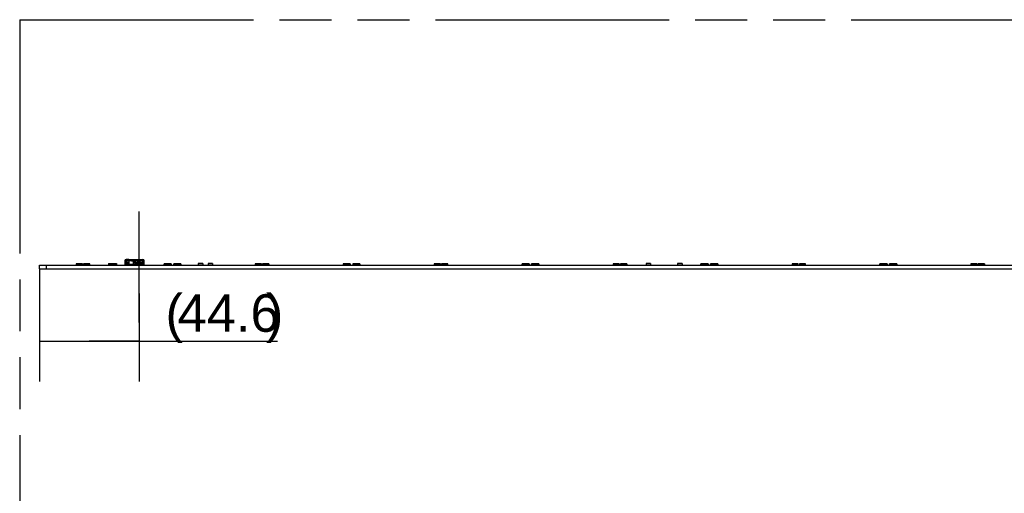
# Model space of a CAD drawing. Header units: millimetres. Extents: x 0 to 210, y 0 to 297.
# Tile 61 of 82: x 50 to 87, y 165 to 183. Entities that reach past the tile are written whole.
import ezdxf

# ---------------------------------------------------------------- set-up
doc = ezdxf.new("R2010")
doc.units = ezdxf.units.MM
doc.header["$LTSCALE"] = 19.36
doc.linetypes.add('CENTER', pattern=[0.6, 0.375, -0.075, 0.075, -0.075])
doc.linetypes.add('PHANTOM', pattern=[0.8, 0.45, -0.05, 0.1, -0.05, 0.1, -0.05])
doc.layers.get('0').update_dxf_attribs({"linetype": 'CONTINUOUS'})
for name, color, linetype in [('DEFAULT_3', 7, 'PHANTOM'), ('Z_AXIS', 7, 'CONTINUOUS'), ('Z_DIM_2D', 7, 'CONTINUOUS')]:
    doc.layers.add(name, color=color, linetype=linetype)
doc.styles.add('TEXTSTYLE_3', font='helveticaneueltw1g-ltcn.otf')
doc.dimstyles.new('DIMSTYLE_11', dxfattribs={"dimtxt": 1.4, "dimasz": 3.5, "dimexe": 1.5, "dimexo": 0, "dimgap": 0.35, "dimtad": 1, "dimlfac": 12, "dimdsep": 46, "dimtxsty": 'TEXTSTYLE_3', "dimblk": '_FILLED', "dimblk1": '_FILLED', "dimblk2": '_FILLED', "dimcen": 0.09, "dimclrt": 5, "dimazin": 2, "dimtp": 0.3, "dimtm": 0.3, "dimtfac": 1, "dimtofl": 0, "dimtmove": 0, "dimatfit": 3, "dimldrblk": '_FILLED', "dimfxl": 0, "dimtolj": 1, "dimarcsym": 0})

# ---------------------------------------------------------------- blocks, each defined once
blk = doc.blocks.new('*D62')
at = {"layer": 'Z_DIM_2D', "color": 2, "linetype": 'Continuous', "transparency": 16777216}
for p, q in [((50.865, 173.39), (50.865, 169.196)), ((54.581, 172.478), (54.581, 169.196)), ((50.865, 170.696), (52.723, 170.696)), ((54.581, 170.696), (52.723, 170.696)), ((52.723, 170.696), (59.735, 170.696))]:
    blk.add_line(p, q, dxfattribs=at)
at = {"layer": 'Z_DIM_2D', "color": 5, "linetype": 'Continuous', "transparency": 16777216, "style": 'TEXTSTYLE_3'}
for s, p in [('(', (55.561, 171.046)), ('44.6', (56.01, 171.046)), (')', (59.301, 171.046))]:
    blk.add_text(s, height=1.4, dxfattribs=at).set_placement(p)
blk = doc.blocks.new('_FILLED')
at = {"color": 0, "linetype": 'ByBlock'}
blk.add_solid([(0, 0), (-1, 0.125), (-1, -0.125)], dxfattribs=at)
blk = doc.blocks.new('_NONE')

msp = doc.modelspace()

# ---------------------------------------------------------------- linework, layer by layer
at = {"color": 7, "linetype": 'Continuous'}
for p, q in [((50.864828, 173.389709), (50.864828, 173.527209)), ((50.864828, 173.527209), (144.114827, 173.527209)), ((51.114828, 173.527209), (51.114828, 173.389709)), ((52.235661, 173.574709), (52.235661, 173.531376)), ((52.468994, 173.574709), (52.235661, 173.574709)), ((52.468994, 173.531376), (52.235661, 173.531376)), ((52.468994, 173.531376), (52.468994, 173.574709)), ((52.510661, 173.574709), (52.510661, 173.531376)), ((52.743994, 173.574709), (52.510661, 173.574709)), ((52.743994, 173.531376), (52.510661, 173.531376)), ((52.743994, 173.531376), (52.743994, 173.574709)), ((53.431494, 173.589709), (53.431494, 173.531459)), ((53.431494, 173.589709), (53.739828, 173.589709)), ((53.739828, 173.531459), (53.431494, 173.531459)), ((53.739828, 173.589709), (53.739828, 173.531459)), ((54.110661, 173.736777), (54.111489, 173.736817)), ((54.110661, 173.736777), (54.110661, 173.695224)), ((54.110661, 173.695225), (54.192433, 173.695136)), ((54.192433, 173.739709), (54.111573, 173.739709)), ((54.192433, 173.695136), (54.192433, 173.739709)), ((54.199921, 173.714043), (54.199175, 173.713927)), ((54.301928, 173.71517), (54.250703, 173.718876)), ((54.388547, 173.715645), (54.301929, 173.715172)), ((54.435661, 173.739709), (54.435661, 173.718876)), ((55.510661, 173.531376), (55.510661, 173.574709)), ((55.777328, 173.574709), (55.510661, 173.574709)), ((55.777328, 173.531376), (55.510661, 173.531376)), ((55.777328, 173.574709), (55.777328, 173.531376)), ((55.868994, 173.531376), (55.868994, 173.574709)), ((56.135661, 173.574709), (55.868994, 173.574709)), ((56.135661, 173.531376), (55.868994, 173.531376)), ((56.135661, 173.574709), (56.135661, 173.531376)), ((56.783578, 173.589709), (56.783578, 173.531376)), ((56.954411, 173.589709), (56.783578, 173.589709)), ((56.954411, 173.531376), (56.783578, 173.531376)), ((56.954411, 173.589709), (56.954411, 173.531376)), ((57.150244, 173.589709), (57.150244, 173.531459)), ((57.316911, 173.589709), (57.150244, 173.589709)), ((57.316911, 173.531459), (57.150244, 173.531459)), ((57.316911, 173.589709), (57.316911, 173.531459)), ((58.902328, 173.574709), (58.902328, 173.531376)), ((59.135661, 173.574709), (58.902328, 173.574709)), ((59.135661, 173.531376), (58.902328, 173.531376)), ((59.135661, 173.574709), (59.135661, 173.531376)), ((59.177328, 173.574709), (59.177328, 173.531376)), ((59.410661, 173.574709), (59.177328, 173.574709)), ((59.410661, 173.531376), (59.177328, 173.531376)), ((59.410661, 173.574709), (59.410661, 173.531376)), ((62.177328, 173.574709), (62.177328, 173.531376)), ((62.443994, 173.574709), (62.177328, 173.574709)), ((62.443994, 173.531376), (62.177328, 173.531376)), ((62.443994, 173.574709), (62.443994, 173.531376)), ((62.535661, 173.574709), (62.535661, 173.531376)), ((62.802328, 173.574709), (62.535661, 173.574709)), ((62.802328, 173.531376), (62.535661, 173.531376)), ((62.802328, 173.574709), (62.802328, 173.531376)), ((65.568994, 173.574709), (65.568994, 173.531376)), ((65.802328, 173.574709), (65.568994, 173.574709)), ((65.802328, 173.531376), (65.568994, 173.531376)), ((65.802328, 173.531376), (65.802328, 173.574709)), ((65.843994, 173.574709), (65.843994, 173.531376)), ((66.077328, 173.574709), (65.843994, 173.574709)), ((66.077328, 173.531376), (65.843994, 173.531376)), ((66.077328, 173.531376), (66.077328, 173.574709)), ((68.843994, 173.531376), (68.843994, 173.574709)), ((69.110661, 173.574709), (68.843994, 173.574709)), ((69.110661, 173.531376), (68.843994, 173.531376)), ((69.110661, 173.574709), (69.110661, 173.531376)), ((69.202328, 173.531376), (69.202328, 173.574709)), ((69.468994, 173.574709), (69.202328, 173.574709)), ((69.468994, 173.531376), (69.202328, 173.531376)), ((69.468994, 173.574709), (69.468994, 173.531376)), ((72.235661, 173.574709), (72.235661, 173.531376)), ((72.468994, 173.574709), (72.235661, 173.574709)), ((72.468994, 173.531376), (72.235661, 173.531376)), ((72.468994, 173.574709), (72.468994, 173.531376)), ((72.510661, 173.574709), (72.510661, 173.531376)), ((72.743994, 173.574709), (72.510661, 173.574709)), ((72.743994, 173.531376), (72.510661, 173.531376)), ((72.743994, 173.574709), (72.743994, 173.531376)), ((73.462744, 173.589709), (73.462744, 173.531459)), ((73.629411, 173.589709), (73.462744, 173.589709)), ((73.629411, 173.531459), (73.462744, 173.531459)), ((73.629411, 173.589709), (73.629411, 173.531459)), ((74.641911, 173.589709), (74.641911, 173.531459)), ((74.808578, 173.589709), (74.641911, 173.589709)), ((74.808578, 173.531459), (74.641911, 173.531459)), ((74.808578, 173.589709), (74.808578, 173.531459)), ((75.510661, 173.531376), (75.510661, 173.574709)), ((75.777328, 173.574709), (75.510661, 173.574709)), ((75.777328, 173.531376), (75.510661, 173.531376)), ((75.777328, 173.574709), (75.777328, 173.531376)), ((75.868994, 173.531376), (75.868994, 173.574709)), ((76.135661, 173.574709), (75.868994, 173.574709)), ((76.135661, 173.531376), (75.868994, 173.531376)), ((76.135661, 173.574709), (76.135661, 173.531376)), ((78.902328, 173.574709), (78.902328, 173.531376)), ((79.135661, 173.574709), (78.902328, 173.574709)), ((79.135661, 173.531376), (78.902328, 173.531376)), ((79.135661, 173.531376), (79.135661, 173.574709)), ((79.177328, 173.574709), (79.177328, 173.531376)), ((79.410661, 173.574709), (79.177328, 173.574709)), ((79.410661, 173.531376), (79.177328, 173.531376)), ((79.410661, 173.531376), (79.410661, 173.574709)), ((82.177328, 173.531376), (82.177328, 173.574709)), ((82.443994, 173.574709), (82.177328, 173.574709)), ((82.443994, 173.531376), (82.177328, 173.531376)), ((82.443994, 173.574709), (82.443994, 173.531376)), ((82.535661, 173.531376), (82.535661, 173.574709)), ((82.802328, 173.574709), (82.535661, 173.574709)), ((82.802328, 173.531376), (82.535661, 173.531376)), ((82.802328, 173.574709), (82.802328, 173.531376)), ((85.568994, 173.574709), (85.568994, 173.531376)), ((85.802328, 173.574709), (85.568994, 173.574709)), ((85.802328, 173.531376), (85.568994, 173.531376)), ((85.802328, 173.574709), (85.802328, 173.531376)), ((85.843994, 173.574709), (85.843994, 173.531376)), ((86.077328, 173.574709), (85.843994, 173.574709)), ((86.077328, 173.531376), (85.843994, 173.531376)), ((86.077328, 173.574709), (86.077328, 173.531376)), ((50.864828, 173.389709), (144.114827, 173.389709))]:
    msp.add_line(p, q, dxfattribs=at)
at = {"color": 6, "linetype": 'Continuous'}
for p, q in [((54.048161, 173.693876), (54.048161, 173.577209)), ((54.093994, 173.739709), (54.111489, 173.739709)), ((54.448161, 173.531376), (54.093995, 173.531376)), ((54.110661, 173.695224), (54.110661, 173.632401)), ((54.111489, 173.739709), (54.111489, 173.736817)), ((54.111489, 173.531376), (54.111489, 173.558459)), ((54.393984, 173.558459), (54.111604, 173.558459)), ((54.111719, 173.695224), (54.111656, 173.718876)), ((54.448161, 173.552209), (54.111658, 173.552209)), ((54.111697, 173.718876), (54.435661, 173.718876)), ((54.127204, 173.712626), (54.199388, 173.712626)), ((54.175766, 173.615013), (54.127328, 173.615013)), ((54.192433, 173.739709), (54.718994, 173.739709)), ((54.192433, 173.695136), (54.192433, 173.631639)), ((54.199388, 173.712626), (54.203073, 173.712099)), ((54.20137, 173.712311), (54.203072, 173.712095)), ((54.203072, 173.712095), (54.233342, 173.707622)), ((54.2341, 173.718876), (54.2341, 173.739709)), ((54.250543, 173.704801), (54.247769, 173.719088)), ((54.250551, 173.704777), (54.393046, 173.665254)), ((54.304487, 173.700897), (54.250551, 173.704777)), ((54.301929, 173.715172), (54.304487, 173.700896)), ((54.304487, 173.700896), (54.391163, 173.70137)), ((54.366754, 173.664279), (54.370943, 173.663111)), ((54.367104, 173.665901), (54.366755, 173.665901)), ((54.366848, 173.664682), (54.367036, 173.66549)), ((54.393817, 173.658459), (54.367104, 173.665901)), ((54.372106, 173.662833), (54.370943, 173.663111)), ((54.373036, 173.662609), (54.372106, 173.662833)), ((54.393984, 173.656739), (54.383036, 173.660097)), ((54.393046, 173.665254), (54.39371, 173.667117)), ((54.393046, 173.658459), (54.393817, 173.658459)), ((54.393984, 173.558459), (54.393984, 173.656739)), ((54.395424, 173.739709), (54.395424, 173.718876)), ((54.406731, 173.704226), (54.409346, 173.689951)), ((54.435661, 173.71118), (54.435661, 173.701174)), ((54.448266, 173.617367), (54.444231, 173.678861)), ((54.448161, 173.552209), (54.448161, 173.531376)), ((54.448892, 173.610542), (54.448285, 173.617028)), ((54.449905, 173.599828), (54.448892, 173.610542)), ((54.449742, 173.592307), (54.449905, 173.589114)), ((54.450093, 173.598593), (54.449905, 173.599828)), ((54.449905, 173.589121), (54.450093, 173.586635)), ((54.450093, 173.589114), (54.450093, 173.586644)), ((54.663091, 173.568325), (54.491492, 173.568325)), ((54.663091, 173.556376), (54.491492, 173.556376)), ((54.533578, 173.598593), (54.533578, 173.730593)), ((54.621078, 173.730593), (54.533578, 173.730593)), ((54.621078, 173.713903), (54.533578, 173.713903)), ((54.621078, 173.705192), (54.533578, 173.705192)), ((54.621078, 173.598593), (54.621078, 173.730593)), ((54.623022, 173.531376), (54.623022, 173.552209)), ((54.718994, 173.552209), (54.623022, 173.552209)), ((54.718994, 173.531376), (54.623022, 173.531376)), ((54.704683, 173.599874), (54.70449, 173.598593)), ((54.70449, 173.586644), (54.704683, 173.589205)), ((54.704683, 173.589205), (54.70449, 173.586644)), ((54.706268, 173.617367), (54.706167, 173.616269)), ((54.710182, 173.678861), (54.706268, 173.617367)), ((54.711019, 173.693792), (54.71103, 173.693875)), ((54.711467, 173.69656), (54.71283, 173.701711)), ((54.718994, 173.739709), (54.718994, 173.718876)), ((54.718994, 173.716388), (54.718994, 173.704008)), ((54.758185, 173.717641), (54.740371, 173.706838)), ((54.743994, 173.693876), (54.743994, 173.577209)), ((54.764828, 173.577209), (54.764828, 173.693876))]:
    msp.add_line(p, q, dxfattribs=at)
at = {"color": 9, "linetype": 'Continuous'}
for p, q in [((54.094906, 173.739709), (54.094906, 173.531376)), ((54.131494, 173.552209), (54.131494, 173.531376)), ((54.16974, 173.695161), (54.16974, 173.712626)), ((54.172279, 173.558459), (54.172279, 173.615013)), ((54.188518, 173.712626), (54.188518, 173.695136)), ((54.196926, 173.712626), (54.196926, 173.558459)), ((54.366942, 173.665946), (54.199388, 173.712626)), ((54.370943, 173.558459), (54.370943, 173.663111)), ((54.383036, 173.660097), (54.383036, 173.558459)), ((54.391163, 173.70137), (54.388547, 173.715645)), ((54.427328, 173.531376), (54.427328, 173.552209)), ((54.533578, 173.678861), (54.444231, 173.678861)), ((54.533578, 173.617367), (54.448266, 173.617367)), ((54.449905, 173.599828), (54.449905, 173.589114)), ((54.450093, 173.598593), (54.533578, 173.598593)), ((54.491492, 173.568325), (54.491492, 173.556376)), ((54.710182, 173.678861), (54.621078, 173.678861)), ((54.706268, 173.617367), (54.621078, 173.617367)), ((54.621078, 173.598593), (54.70449, 173.598593)), ((54.643855, 173.552209), (54.643855, 173.531376)), ((54.663091, 173.556376), (54.663091, 173.568325)), ((54.704683, 173.599874), (54.704683, 173.589205))]:
    msp.add_line(p, q, dxfattribs=at)
at = {"color": 6, "linetype": 'Continuous'}
for centre, radius, start, end in [((54.093994, 173.693876), 0.045833, 90, 180), ((54.093994, 173.577209), 0.045833, 179.9999937, 270), ((54.127307, 173.63166), 0.016646, 180.0699606, 270.0697792), ((54.127672, 173.69156), 0.021065, 90.0015275, 114.8354788), ((54.175786, 173.63166), 0.016646, 269.9302225, 359.9300376), ((54.09881, 172.844475), 0.873568, 79.9451918, 81.141006), ((54.219706, 173.027978), 0.652892, 76.2308753, 76.4173269), ((54.236794, 173.097659), 0.581145, 76.025519, 76.232067), ((54.256091, 173.175358), 0.501086, 75.3248518, 76.0212866), ((54.391319, 173.674147), 0.027224, 85.1800311, 90.3286131), ((53.957763, 173.593085), 0.441225, 9.4138603, 9.7257244), ((54.401989, 173.66289), 0.008854, 200.2599326, 206.0300653), ((54.411993, 173.657117), 0.021037, 127.7149807, 133.9161935), ((54.413327, 173.655403), 0.023209, 121.8518715, 127.7319216), ((54.424828, 173.693792), 0.025083, 64.3888906, 76.6719921), ((54.424975, 173.68395), 0.020269, 47.8825498, 58.1846812), ((54.423198, 173.684409), 0.020752, 0.9671496, 3.4649268), ((55.832827, 173.749523), 1.390389, 182.6697809, 182.9091901), ((54.675441, 173.590777), 0.029347, 337.8829113, 344.8950025), ((54.676073, 173.590605), 0.028692, 344.8982198, 352.0645457), ((54.299958, 173.640823), 0.406791, 354.2225458, 354.6980928), ((53.300587, 173.660496), 1.405905, 357.0933894, 357.2228266), ((53.473357, 173.716776), 1.236874, 354.7329632, 355.0728439), ((55.640204, 173.531315), 0.937892, 174.8030268, 175.142908), ((50.096677, 173.897984), 4.618706, 357.2807223, 357.4214025), ((54.754432, 173.688207), 0.04377, 172.6685037, 177.4036967), ((54.753766, 173.688302), 0.043098, 168.9527828, 172.569822), ((54.746296, 173.690357), 0.035339, 157.0268831, 161.2585538), ((54.718994, 173.693876), 0.045833, 0, 90), ((54.718994, 173.693876), 0.025, 0, 90), ((54.718994, 173.577209), 0.045833, 270, 0.0000001), ((54.718994, 173.577209), 0.025, 270, 0.0000002)]:
    msp.add_arc(centre, radius, start, end, dxfattribs=at)
at = {"color": 7, "linetype": 'Continuous'}
for centre, radius, start, end in [((54.36279, 172.660542), 1.066016, 98.8288015, 98.9602769), ((54.313877, 172.978516), 0.744302, 98.0875496, 98.8068605), ((54.283515, 173.192203), 0.528469, 97.0390515, 98.0878392), ((54.269168, 173.308384), 0.411406, 95.6750222, 97.0389256), ((54.388702, 173.688471), 0.027174, 85.1787752, 90.3266421), ((54.396128, 173.702284), 0.010778, 1.6310809, 10.3794)]:
    msp.add_arc(centre, radius, start, end, dxfattribs=at)
at = {"color": 6, "linetype": 'Continuous'}
for points in [[(54.111656, 173.705259), (54.113591, 173.707526), (54.116077, 173.709408), (54.11878, 173.710663)], [(54.393047, 173.665165), (54.393121, 173.663374), (54.393062, 173.661506), (54.393683, 173.659824)], [(54.39371, 173.667117), (54.394565, 173.669049), (54.395881, 173.670803), (54.397402, 173.672271)], [(54.401079, 173.675117), (54.40355, 173.676654), (54.405822, 173.678698), (54.407389, 173.681151)], [(54.407389, 173.681151), (54.409006, 173.683683), (54.409887, 173.686995), (54.409346, 173.689951)], [(54.435661, 173.707255), (54.439009, 173.703441), (54.441286, 173.6986), (54.442577, 173.693691)], [(54.438569, 173.698985), (54.440185, 173.697521), (54.441576, 173.695742), (54.442541, 173.693786)], [(54.442577, 173.693691), (54.443267, 173.691068), (54.44375, 173.688371), (54.443912, 173.685663)], [(54.491492, 173.568325), (54.481788, 173.568325), (54.471538, 173.571285), (54.463711, 173.577021)], [(54.690799, 173.576968), (54.682983, 173.571266), (54.672766, 173.568325), (54.663091, 173.568325)], [(54.718994, 173.704008), (54.715301, 173.701815), (54.712056, 173.698047), (54.711034, 173.693875)], [(54.713759, 173.70415), (54.715038, 173.707161), (54.716782, 173.710042), (54.718994, 173.712452)]]:
    msp.add_open_spline(points, degree=3, dxfattribs=at)
at = {"color": 7, "linetype": 'Continuous'}
for points in [[(54.40306, 173.710695), (54.39989, 173.713656), (54.395308, 173.715183), (54.390986, 173.715549)], [(54.406731, 173.704226), (54.406284, 173.706665), (54.404872, 173.709003), (54.40306, 173.710695)], [(54.405733, 173.697169), (54.40651, 173.698846), (54.406955, 173.700743), (54.406903, 173.702591)]]:
    msp.add_open_spline(points, degree=3, dxfattribs=at)
at = {"color": 6, "linetype": 'Continuous'}
for points, knots in [([(54.409346, 173.689951), (54.409073, 173.691441), (54.406371, 173.697879), (54.398827, 173.700832), (54.393606, 173.701274)], [0, 0, 0, 0, 0.224295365, 1, 1, 1, 1]), ([(54.491492, 173.556376), (54.481803, 173.556376), (54.46291, 173.561369), (54.451266, 173.578208), (54.450092, 173.586644)], [0, 0, 0, 0, 0.532161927, 1, 1, 1, 1]), ([(54.463711, 173.577021), (54.461864, 173.578374), (54.455339, 173.584022), (54.450966, 173.592313), (54.450093, 173.598593)], [0, 0, 0, 0, 0.265309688, 1, 1, 1, 1]), ([(54.702629, 173.579728), (54.699779, 173.572714), (54.687817, 173.560241), (54.671494, 173.556376), (54.663091, 173.556376)], [0, 0, 0, 0, 0.473957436, 1, 1, 1, 1]), ([(54.70449, 173.598593), (54.703614, 173.592292), (54.699215, 173.583975), (54.692655, 173.578322), (54.690799, 173.576968)], [0, 0, 0, 0, 0.734626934, 1, 1, 1, 1])]:
    msp.add_open_spline(points, degree=3, knots=knots, dxfattribs=at)
at = {"layer": 'DEFAULT_3', "color": 91, "linetype": 'PHANTOM', "true_color": 0x80ff80}
for q in [(50.128636, 132.68), (150.128636, 182.68)]:
    msp.add_line((50.128636, 182.68), q, dxfattribs=at)
at = {"layer": 'Z_AXIS', "color": 7, "linetype": 'CENTER'}
msp.add_line((54.581494, 171.389709), (54.581494, 175.527209), dxfattribs=at)

# ---------------------------------------------------------------- dimensions: what is measured, and where the dimension line sits
at = {"layer": 'Z_DIM_2D', "color": 2, "linetype": 'Continuous'}
dim = msp.add_linear_dim(base=(54.581494, 170.696472), p1=(50.864828, 173.389709), p2=(54.581494, 172.478254), text='(<>)', dimstyle='DIMSTYLE_11', override={"dimblk1": 'NONE', "dimblk2": 'NONE', "dimsah": 1}, dxfattribs=at)
dim.commit()
dim.dimension.update_dxf_attribs({"geometry": '*D62', "text_midpoint": (57.647656, 170.696472), "dimtype": 160})

doc.saveas('drawing.dxf')
